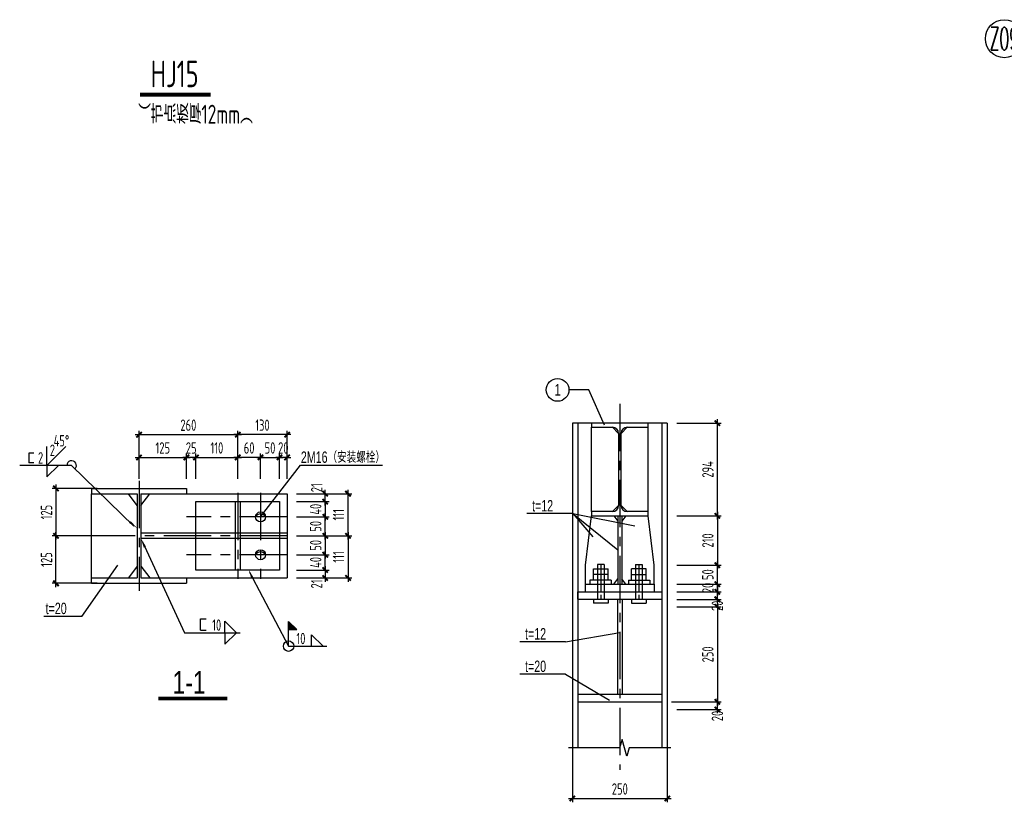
# Model space of a CAD drawing. Extents: x -294221 to 474257, y -25219 to 114942.
# Tile 46 of 69: x 118727 to 144659, y 5928 to 26534. Entities that reach past the tile are written whole.
import ezdxf
from ezdxf.enums import TextEntityAlignment as Align

# ---------------------------------------------------------------- set-up
doc = ezdxf.new("R2010")
doc.units = 0
doc.header["$LTSCALE"] = 1000
for name, pattern in [('( Center )', [2, 1.25, -0.25, 0.25, -0.25]), ('CENTER', [2, 1.25, -0.25, 0.25, -0.25]), ('DASHED', [0.75, 0.5, -0.25])]:
    doc.linetypes.add(name, pattern=pattern)
for name, color, linetype in [('2', 15, 'Continuous'), ('AXIS', 7, 'Continuous'), ('AXIS_NUM', 7, 'Continuous'), ('Center', 1, 'CENTER'), ('DIM', 3, 'Continuous'), ('STEEL', 7, 'Continuous'), ('text', 7, 'Continuous'), ('THIN', 7, 'Continuous'), ('TXT', 12, 'Continuous'), ('Y', 2, 'Continuous'), ('白色标注', 7, 'Continuous'), ('管廊', 1, 'Continuous')]:
    doc.layers.add(name, color=color, linetype=linetype)
doc.styles.add('_TCC_NET_FSHZ_S_W075', font='tcc_simp.shx', dxfattribs={"width": 0.75, "bigfont": 'tcc_hzdx.shx'})
doc.styles.add('HH', font='tcc_simp.shx', dxfattribs={"width": 0.7, "bigfont": 'hzdx.shx'})
doc.styles.add('HZDX', font='tcc_simp', dxfattribs={"width": 0.75, "bigfont": 'tcc_hzdx'})
doc.styles.add('TSSD_Axis', font='complex.shx', dxfattribs={"width": 0.7, "bigfont": 'hztxt.shx'})
doc.styles.add('TSSD_Dimension', font='tssdeng.shx', dxfattribs={"width": 0.7, "bigfont": 'hztxt.shx'})
doc.styles.add('TSSD_Rein', font='Tssdeng.shx', dxfattribs={"width": 0.7, "bigfont": '@@tssdchn.shx'})
doc.dimstyles.new('TSSD_10_100', dxfattribs={"dimtxt": 300, "dimasz": 100, "dimexe": 100, "dimexo": 250, "dimgap": 100, "dimtad": 1, "dimdec": 0, "dimlfac": 0.1, "dimzin": 0, "dimdsep": 46, "dimtxsty": 'TSSD_Dimension', "dimblk": 'ARCHTICK', "dimblk1": 'ARCHTICK', "dimblk2": 'ARCHTICK', "dimcen": 0, "dimdle": 100, "dimclrt": 7, "dimadec": 0, "dimazin": 0, "dimtfac": 1, "dimtdec": 0, "dimtix": 1, "dimtmove": 2, "dimatfit": 3, "dimfxl": 0, "dimtolj": 1, "dimtzin": 0, "dimarcsym": 0})

# ---------------------------------------------------------------- blocks, each defined once
blk = doc.blocks.new('_ArchTick')
at = {"color": 0, "linetype": 'ByBlock', "const_width": 0.5}
blk.add_lwpolyline([(-0.71, -0.71), (0.71, 0.71)], dxfattribs=at)
blk = doc.blocks.new('*D322')
at = {"layer": 'Defpoints', "color": 0}
for p in [(135783, 15912), (137101, 15912), (135783, 13472)]:
    blk.add_point(p, dxfattribs=at)
at = {"layer": 'DIM', "color": 0, "lineweight": -2}
for p, q in [((136033, 15912), (137201, 15912)), ((137101, 13372), (137101, 16012)), ((136033, 13472), (137201, 13472))]:
    blk.add_line(p, q, dxfattribs=at)
at = {"layer": 'DIM', "color": 0, "lineweight": -2, "xscale": 100, "yscale": 100, "zscale": 100}
for p, rotation in [((137101, 15912), 90), ((137101, 13472), 270)]:
    blk.add_blockref('_ArchTick', p, dxfattribs=dict(at, rotation=rotation))
at = {"layer": 'DIM', "color": 7, "insert": (136851, 14692), "char_height": 300, "attachment_point": 5, "rotation": 90, "style": 'TSSD_Dimension'}
blk.add_mtext('\\A1;294', dxfattribs=at)
blk = doc.blocks.new('*D323')
at = {"layer": 'Defpoints', "color": 0}
for p in [(135783, 13472), (135783, 12172), (137101, 12172)]:
    blk.add_point(p, dxfattribs=at)
at = {"layer": 'DIM', "color": 0, "lineweight": -2}
for p, q in [((137101, 13572), (137101, 12072)), ((136033, 13472), (137201, 13472)), ((136033, 12172), (137201, 12172))]:
    blk.add_line(p, q, dxfattribs=at)
at = {"layer": 'DIM', "color": 0, "lineweight": -2, "xscale": 100, "yscale": 100, "zscale": 100}
for p, rotation in [((137101, 13472), 90), ((137101, 12172), 270)]:
    blk.add_blockref('_ArchTick', p, dxfattribs=dict(at, rotation=rotation))
at = {"layer": 'DIM', "color": 7, "insert": (136851, 12822), "char_height": 300, "attachment_point": 5, "rotation": 90, "style": 'TSSD_Dimension'}
blk.add_mtext('\\A1;210', dxfattribs=at)
blk = doc.blocks.new('*D324')
at = {"layer": 'Defpoints', "color": 0}
for p in [(135783, 12172), (137101, 12172), (135783, 11672)]:
    blk.add_point(p, dxfattribs=at)
at = {"layer": 'DIM', "color": 0, "lineweight": -2}
for p, q in [((137101, 11572), (137101, 12272)), ((136033, 12172), (137201, 12172)), ((136033, 11672), (137201, 11672))]:
    blk.add_line(p, q, dxfattribs=at)
at = {"layer": 'DIM', "color": 0, "lineweight": -2, "xscale": 100, "yscale": 100, "zscale": 100}
for p, rotation in [((137101, 12172), 90), ((137101, 11672), 270)]:
    blk.add_blockref('_ArchTick', p, dxfattribs=dict(at, rotation=rotation))
at = {"layer": 'DIM', "color": 7, "insert": (136851, 11922), "char_height": 300, "attachment_point": 5, "rotation": 90, "style": 'TSSD_Dimension'}
blk.add_mtext('\\A1;50', dxfattribs=at)
blk = doc.blocks.new('*D325')
at = {"layer": 'Defpoints', "color": 0}
for p in [(135783, 11672), (135783, 11472), (137101, 11472)]:
    blk.add_point(p, dxfattribs=at)
at = {"layer": 'DIM', "color": 0, "lineweight": -2}
for p, q in [((136033, 11672), (137201, 11672)), ((137101, 11672), (137101, 11772)), ((137101, 11672), (137101, 11472)), ((136033, 11472), (137201, 11472)), ((137101, 11472), (137101, 11372))]:
    blk.add_line(p, q, dxfattribs=at)
at = {"layer": 'DIM', "color": 0, "lineweight": -2, "xscale": 100, "yscale": 100, "zscale": 100}
for p, rotation in [((137101, 11672), 270), ((137101, 11472), 90)]:
    blk.add_blockref('_ArchTick', p, dxfattribs=dict(at, rotation=rotation))
at = {"layer": 'DIM', "color": 7, "insert": (136851, 11572), "char_height": 300, "attachment_point": 5, "rotation": 90, "style": 'TSSD_Dimension'}
blk.add_mtext('\\A1;20', dxfattribs=at)
blk = doc.blocks.new('*D326')
at = {"layer": 'Defpoints', "color": 0}
for p in [(135783, 11472), (137101, 11472), (135783, 11272)]:
    blk.add_point(p, dxfattribs=at)
at = {"layer": 'DIM', "color": 0, "lineweight": -2}
for p, q in [((136033, 11472), (137201, 11472)), ((137101, 11172), (137101, 11572)), ((136033, 11272), (137201, 11272))]:
    blk.add_line(p, q, dxfattribs=at)
at = {"layer": 'DIM', "color": 0, "lineweight": -2, "xscale": 100, "yscale": 100, "zscale": 100}
for p, rotation in [((137101, 11472), 90), ((137101, 11272), 270)]:
    blk.add_blockref('_ArchTick', p, dxfattribs=dict(at, rotation=rotation))
at = {"layer": 'DIM', "color": 7, "insert": (137101, 11101), "char_height": 300, "attachment_point": 5, "rotation": 90, "style": 'TSSD_Dimension'}
blk.add_mtext('\\A1;20', dxfattribs=at)
blk = doc.blocks.new('*D327')
at = {"layer": 'Defpoints', "color": 0}
for p in [(133283, 7685), (135783, 7685), (135783, 6028)]:
    blk.add_point(p, dxfattribs=at)
at = {"layer": 'DIM', "color": 0, "lineweight": -2}
for p, q in [((133283, 7435), (133283, 5928)), ((135783, 7435), (135783, 5928)), ((133183, 6028), (135883, 6028))]:
    blk.add_line(p, q, dxfattribs=at)
at = {"layer": 'DIM', "color": 0, "lineweight": -2, "xscale": 100, "yscale": 100, "zscale": 100, "rotation": 180}
blk.add_blockref('_ArchTick', (133283, 6028), dxfattribs=at)
at = {"layer": 'DIM', "color": 0, "lineweight": -2, "xscale": 100, "yscale": 100, "zscale": 100}
blk.add_blockref('_ArchTick', (135783, 6028), dxfattribs=at)
at = {"layer": 'DIM', "color": 7, "insert": (134533, 6278), "char_height": 300, "attachment_point": 5, "style": 'TSSD_Dimension'}
blk.add_mtext('\\A1;250', dxfattribs=at)
blk = doc.blocks.new('_tsdba')
blk.add_lwpolyline([(0, 0, 0, 0.658, 0), (-2.5, 0, 0.658, 0.658, 0)], format="xyseb")
blk = doc.blocks.new('*D337')
at = {"layer": 'Defpoints', "color": 0}
for p in [(121015, 14194), (119683, 12944), (121015, 12944)]:
    blk.add_point(p, dxfattribs=at)
at = {"layer": 'DIM', "color": 0, "lineweight": -2}
for p, q in [((119683, 14294), (119683, 12844)), ((120765, 14194), (119583, 14194)), ((120765, 12944), (119583, 12944))]:
    blk.add_line(p, q, dxfattribs=at)
at = {"layer": 'DIM', "color": 0, "lineweight": -2, "xscale": 100, "yscale": 100, "zscale": 100}
for p, rotation in [((119683, 14194), 90), ((119683, 12944), 270)]:
    blk.add_blockref('_ArchTick', p, dxfattribs=dict(at, rotation=rotation))
at = {"layer": 'DIM', "color": 7, "insert": (119433, 13569), "char_height": 300, "attachment_point": 5, "rotation": 90, "style": 'TSSD_Dimension'}
blk.add_mtext('\\A1;125', dxfattribs=at)
blk = doc.blocks.new('*D338')
at = {"layer": 'Defpoints', "color": 0}
for p in [(123120, 15008), (121870, 14194), (123120, 14194)]:
    blk.add_point(p, dxfattribs=at)
at = {"layer": 'DIM', "color": 0, "lineweight": -2}
for p, q in [((121870, 14444), (121870, 15108)), ((123120, 14444), (123120, 15108)), ((121770, 15008), (123220, 15008))]:
    blk.add_line(p, q, dxfattribs=at)
at = {"layer": 'DIM', "color": 0, "lineweight": -2, "xscale": 100, "yscale": 100, "zscale": 100, "rotation": 180}
blk.add_blockref('_ArchTick', (121870, 15008), dxfattribs=at)
at = {"layer": 'DIM', "color": 0, "lineweight": -2, "xscale": 100, "yscale": 100, "zscale": 100}
blk.add_blockref('_ArchTick', (123120, 15008), dxfattribs=at)
at = {"layer": 'DIM', "color": 7, "insert": (122495, 15258), "char_height": 300, "attachment_point": 5, "style": 'TSSD_Dimension'}
blk.add_mtext('\\A1;125', dxfattribs=at)
blk = doc.blocks.new('*D339')
at = {"layer": 'Defpoints', "color": 0}
for p in [(124470, 15608), (121870, 14194), (124470, 14194)]:
    blk.add_point(p, dxfattribs=at)
at = {"layer": 'DIM', "color": 0, "lineweight": -2}
for p, q in [((121770, 15608), (124570, 15608)), ((121870, 14444), (121870, 15708)), ((124470, 14444), (124470, 15708))]:
    blk.add_line(p, q, dxfattribs=at)
at = {"layer": 'DIM', "color": 0, "lineweight": -2, "xscale": 100, "yscale": 100, "zscale": 100, "rotation": 180}
blk.add_blockref('_ArchTick', (121870, 15608), dxfattribs=at)
at = {"layer": 'DIM', "color": 0, "lineweight": -2, "xscale": 100, "yscale": 100, "zscale": 100}
blk.add_blockref('_ArchTick', (124470, 15608), dxfattribs=at)
at = {"layer": 'DIM', "color": 7, "insert": (123170, 15858), "char_height": 300, "attachment_point": 5, "style": 'TSSD_Dimension'}
blk.add_mtext('\\A1;260', dxfattribs=at)
blk = doc.blocks.new('*D340')
at = {"layer": 'Defpoints', "color": 0}
for p in [(123120, 15008), (123120, 14194), (123370, 14194)]:
    blk.add_point(p, dxfattribs=at)
at = {"layer": 'DIM', "color": 0, "lineweight": -2}
for p, q in [((123120, 14444), (123120, 15108)), ((123370, 14444), (123370, 15108)), ((123120, 15008), (123020, 15008)), ((123370, 15008), (123120, 15008)), ((123370, 15008), (123470, 15008))]:
    blk.add_line(p, q, dxfattribs=at)
at = {"layer": 'DIM', "color": 0, "lineweight": -2, "xscale": 100, "yscale": 100, "zscale": 100}
blk.add_blockref('_ArchTick', (123120, 15008), dxfattribs=at)
at = {"layer": 'DIM', "color": 0, "lineweight": -2, "xscale": 100, "yscale": 100, "zscale": 100, "rotation": 180}
blk.add_blockref('_ArchTick', (123370, 15008), dxfattribs=at)
at = {"layer": 'DIM', "color": 7, "insert": (123245, 15258), "char_height": 300, "attachment_point": 5, "style": 'TSSD_Dimension'}
blk.add_mtext('\\A1;25', dxfattribs=at)
blk = doc.blocks.new('*D341')
at = {"layer": 'Defpoints', "color": 0}
for p in [(124470, 15008), (123370, 14194), (124470, 14194)]:
    blk.add_point(p, dxfattribs=at)
at = {"layer": 'DIM', "color": 0, "lineweight": -2}
for p, q in [((123370, 14444), (123370, 15108)), ((124470, 14444), (124470, 15108)), ((123270, 15008), (124570, 15008))]:
    blk.add_line(p, q, dxfattribs=at)
at = {"layer": 'DIM', "color": 0, "lineweight": -2, "xscale": 100, "yscale": 100, "zscale": 100, "rotation": 180}
blk.add_blockref('_ArchTick', (123370, 15008), dxfattribs=at)
at = {"layer": 'DIM', "color": 0, "lineweight": -2, "xscale": 100, "yscale": 100, "zscale": 100}
blk.add_blockref('_ArchTick', (124470, 15008), dxfattribs=at)
at = {"layer": 'DIM', "color": 7, "insert": (123920, 15258), "char_height": 300, "attachment_point": 5, "style": 'TSSD_Dimension'}
blk.add_mtext('\\A1;110', dxfattribs=at)
blk = doc.blocks.new('*D342')
at = {"layer": 'Defpoints', "color": 0}
for p in [(124470, 15008), (124470, 14194), (125070, 14194)]:
    blk.add_point(p, dxfattribs=at)
at = {"layer": 'DIM', "color": 0, "lineweight": -2}
for p, q in [((124470, 14444), (124470, 15108)), ((125070, 14444), (125070, 15108)), ((125170, 15008), (124370, 15008))]:
    blk.add_line(p, q, dxfattribs=at)
at = {"layer": 'DIM', "color": 0, "lineweight": -2, "xscale": 100, "yscale": 100, "zscale": 100, "rotation": 180}
blk.add_blockref('_ArchTick', (124470, 15008), dxfattribs=at)
at = {"layer": 'DIM', "color": 0, "lineweight": -2, "xscale": 100, "yscale": 100, "zscale": 100}
blk.add_blockref('_ArchTick', (125070, 15008), dxfattribs=at)
at = {"layer": 'DIM', "color": 7, "insert": (124770, 15258), "char_height": 300, "attachment_point": 5, "style": 'TSSD_Dimension'}
blk.add_mtext('\\A1;60', dxfattribs=at)
blk = doc.blocks.new('*D343')
at = {"layer": 'Defpoints', "color": 0}
for p in [(125570, 15008), (125070, 14194), (125570, 14194)]:
    blk.add_point(p, dxfattribs=at)
at = {"layer": 'DIM', "color": 0, "lineweight": -2}
for p, q in [((125070, 14444), (125070, 15108)), ((125570, 14444), (125570, 15108)), ((124970, 15008), (125670, 15008))]:
    blk.add_line(p, q, dxfattribs=at)
at = {"layer": 'DIM', "color": 0, "lineweight": -2, "xscale": 100, "yscale": 100, "zscale": 100, "rotation": 180}
blk.add_blockref('_ArchTick', (125070, 15008), dxfattribs=at)
at = {"layer": 'DIM', "color": 0, "lineweight": -2, "xscale": 100, "yscale": 100, "zscale": 100}
blk.add_blockref('_ArchTick', (125570, 15008), dxfattribs=at)
at = {"layer": 'DIM', "color": 7, "insert": (125320, 15258), "char_height": 300, "attachment_point": 5, "style": 'TSSD_Dimension'}
blk.add_mtext('\\A1;50', dxfattribs=at)
blk = doc.blocks.new('*D344')
at = {"layer": 'Defpoints', "color": 0}
for p in [(125570, 15008), (125570, 14194), (125770, 14194)]:
    blk.add_point(p, dxfattribs=at)
at = {"layer": 'DIM', "color": 0, "lineweight": -2}
for p, q in [((125570, 14444), (125570, 15108)), ((125770, 14444), (125770, 15108)), ((125570, 15008), (125470, 15008)), ((125770, 15008), (125570, 15008)), ((125770, 15008), (125870, 15008))]:
    blk.add_line(p, q, dxfattribs=at)
at = {"layer": 'DIM', "color": 0, "lineweight": -2, "xscale": 100, "yscale": 100, "zscale": 100}
blk.add_blockref('_ArchTick', (125570, 15008), dxfattribs=at)
at = {"layer": 'DIM', "color": 0, "lineweight": -2, "xscale": 100, "yscale": 100, "zscale": 100, "rotation": 180}
blk.add_blockref('_ArchTick', (125770, 15008), dxfattribs=at)
at = {"layer": 'DIM', "color": 7, "insert": (125670, 15258), "char_height": 300, "attachment_point": 5, "style": 'TSSD_Dimension'}
blk.add_mtext('\\A1;20', dxfattribs=at)
blk = doc.blocks.new('*D345')
at = {"layer": 'Defpoints', "color": 0}
for p in [(125770, 14054), (126774, 14054), (125770, 13844)]:
    blk.add_point(p, dxfattribs=at)
at = {"layer": 'DIM', "color": 0, "lineweight": -2}
for p, q in [((126020, 14054), (126874, 14054)), ((126774, 13744), (126774, 14154)), ((126020, 13844), (126874, 13844))]:
    blk.add_line(p, q, dxfattribs=at)
at = {"layer": 'DIM', "color": 0, "lineweight": -2, "xscale": 100, "yscale": 100, "zscale": 100}
for p, rotation in [((126774, 14054), 90), ((126774, 13844), 270)]:
    blk.add_blockref('_ArchTick', p, dxfattribs=dict(at, rotation=rotation))
at = {"layer": 'DIM', "color": 7, "insert": (126549, 14211), "char_height": 300, "attachment_point": 5, "rotation": 90, "style": 'TSSD_Dimension'}
blk.add_mtext('\\A1;21', dxfattribs=at)
blk = doc.blocks.new('*D346')
at = {"layer": 'Defpoints', "color": 0}
for p in [(125770, 13844), (125770, 13444), (126774, 13444)]:
    blk.add_point(p, dxfattribs=at)
at = {"layer": 'DIM', "color": 0, "lineweight": -2}
for p, q in [((126020, 13844), (126874, 13844)), ((126774, 13844), (126774, 13944)), ((126774, 13844), (126774, 13444)), ((126020, 13444), (126874, 13444)), ((126774, 13444), (126774, 13344))]:
    blk.add_line(p, q, dxfattribs=at)
at = {"layer": 'DIM', "color": 0, "lineweight": -2, "xscale": 100, "yscale": 100, "zscale": 100}
for p, rotation in [((126774, 13844), 270), ((126774, 13444), 90)]:
    blk.add_blockref('_ArchTick', p, dxfattribs=dict(at, rotation=rotation))
at = {"layer": 'DIM', "color": 7, "insert": (126524, 13644), "char_height": 300, "attachment_point": 5, "rotation": 90, "style": 'TSSD_Dimension'}
blk.add_mtext('\\A1;40', dxfattribs=at)
blk = doc.blocks.new('*D347')
at = {"layer": 'Defpoints', "color": 0}
for p in [(125770, 13444), (126774, 13444), (125770, 12944)]:
    blk.add_point(p, dxfattribs=at)
at = {"layer": 'DIM', "color": 0, "lineweight": -2}
for p, q in [((126774, 12844), (126774, 13544)), ((126020, 13444), (126874, 13444)), ((126020, 12944), (126874, 12944))]:
    blk.add_line(p, q, dxfattribs=at)
at = {"layer": 'DIM', "color": 0, "lineweight": -2, "xscale": 100, "yscale": 100, "zscale": 100}
for p, rotation in [((126774, 13444), 90), ((126774, 12944), 270)]:
    blk.add_blockref('_ArchTick', p, dxfattribs=dict(at, rotation=rotation))
at = {"layer": 'DIM', "color": 7, "insert": (126524, 13194), "char_height": 300, "attachment_point": 5, "rotation": 90, "style": 'TSSD_Dimension'}
blk.add_mtext('\\A1;50', dxfattribs=at)
blk = doc.blocks.new('*D348')
at = {"layer": 'Defpoints', "color": 0}
for p in [(125770, 14054), (127374, 14054), (125770, 12944)]:
    blk.add_point(p, dxfattribs=at)
at = {"layer": 'DIM', "color": 0, "lineweight": -2}
for p, q in [((126020, 14054), (127474, 14054)), ((127374, 12844), (127374, 14154)), ((126020, 12944), (127474, 12944))]:
    blk.add_line(p, q, dxfattribs=at)
at = {"layer": 'DIM', "color": 0, "lineweight": -2, "xscale": 100, "yscale": 100, "zscale": 100}
for p, rotation in [((127374, 14054), 90), ((127374, 12944), 270)]:
    blk.add_blockref('_ArchTick', p, dxfattribs=dict(at, rotation=rotation))
at = {"layer": 'DIM', "color": 7, "insert": (127124, 13499), "char_height": 300, "attachment_point": 5, "rotation": 90, "style": 'TSSD_Dimension'}
blk.add_mtext('\\A1;111', dxfattribs=at)
blk = doc.blocks.new('*D349')
at = {"layer": 'Defpoints', "color": 0}
for p in [(125770, 12044), (125770, 11834), (126774, 11834)]:
    blk.add_point(p, dxfattribs=at)
at = {"layer": 'DIM', "color": 0, "lineweight": -2}
for p, q in [((126020, 12044), (126874, 12044)), ((126774, 12144), (126774, 11734)), ((126020, 11834), (126874, 11834))]:
    blk.add_line(p, q, dxfattribs=at)
at = {"layer": 'DIM', "color": 0, "lineweight": -2, "xscale": 100, "yscale": 100, "zscale": 100}
for p, rotation in [((126774, 12044), 90), ((126774, 11834), 270)]:
    blk.add_blockref('_ArchTick', p, dxfattribs=dict(at, rotation=rotation))
at = {"layer": 'DIM', "color": 7, "insert": (126549, 11677), "char_height": 300, "attachment_point": 5, "rotation": 90, "style": 'TSSD_Dimension'}
blk.add_mtext('\\A1;21', dxfattribs=at)
blk = doc.blocks.new('*D350')
at = {"layer": 'Defpoints', "color": 0}
for p in [(125770, 12444), (126774, 12444), (125770, 12044)]:
    blk.add_point(p, dxfattribs=at)
at = {"layer": 'DIM', "color": 0, "lineweight": -2}
for p, q in [((126774, 12444), (126774, 12544)), ((126020, 12444), (126874, 12444)), ((126774, 12044), (126774, 12444)), ((126020, 12044), (126874, 12044)), ((126774, 12044), (126774, 11944))]:
    blk.add_line(p, q, dxfattribs=at)
at = {"layer": 'DIM', "color": 0, "lineweight": -2, "xscale": 100, "yscale": 100, "zscale": 100}
for p, rotation in [((126774, 12444), 270), ((126774, 12044), 90)]:
    blk.add_blockref('_ArchTick', p, dxfattribs=dict(at, rotation=rotation))
at = {"layer": 'DIM', "color": 7, "insert": (126524, 12244), "char_height": 300, "attachment_point": 5, "rotation": 90, "style": 'TSSD_Dimension'}
blk.add_mtext('\\A1;40', dxfattribs=at)
blk = doc.blocks.new('*D351')
at = {"layer": 'Defpoints', "color": 0}
for p in [(125770, 12944), (125770, 12444), (126774, 12444)]:
    blk.add_point(p, dxfattribs=at)
at = {"layer": 'DIM', "color": 0, "lineweight": -2}
for p, q in [((126774, 13044), (126774, 12344)), ((126020, 12944), (126874, 12944)), ((126020, 12444), (126874, 12444))]:
    blk.add_line(p, q, dxfattribs=at)
at = {"layer": 'DIM', "color": 0, "lineweight": -2, "xscale": 100, "yscale": 100, "zscale": 100}
for p, rotation in [((126774, 12944), 90), ((126774, 12444), 270)]:
    blk.add_blockref('_ArchTick', p, dxfattribs=dict(at, rotation=rotation))
at = {"layer": 'DIM', "color": 7, "insert": (126524, 12694), "char_height": 300, "attachment_point": 5, "rotation": 90, "style": 'TSSD_Dimension'}
blk.add_mtext('\\A1;50', dxfattribs=at)
blk = doc.blocks.new('*D352')
at = {"layer": 'Defpoints', "color": 0}
for p in [(125770, 12944), (125770, 11834), (127374, 11834)]:
    blk.add_point(p, dxfattribs=at)
at = {"layer": 'DIM', "color": 0, "lineweight": -2}
for p, q in [((127374, 13044), (127374, 11734)), ((126020, 12944), (127474, 12944)), ((126020, 11834), (127474, 11834))]:
    blk.add_line(p, q, dxfattribs=at)
at = {"layer": 'DIM', "color": 0, "lineweight": -2, "xscale": 100, "yscale": 100, "zscale": 100}
for p, rotation in [((127374, 12944), 90), ((127374, 11834), 270)]:
    blk.add_blockref('_ArchTick', p, dxfattribs=dict(at, rotation=rotation))
at = {"layer": 'DIM', "color": 7, "insert": (127124, 12389), "char_height": 300, "attachment_point": 5, "rotation": 90, "style": 'TSSD_Dimension'}
blk.add_mtext('\\A1;111', dxfattribs=at)
blk = doc.blocks.new('*D353')
at = {"layer": 'Defpoints', "color": 0}
for p in [(119683, 12944), (121015, 12944), (121015, 11694)]:
    blk.add_point(p, dxfattribs=at)
at = {"layer": 'DIM', "color": 0, "lineweight": -2}
for p, q in [((119683, 11594), (119683, 13044)), ((120765, 12944), (119583, 12944)), ((120765, 11694), (119583, 11694))]:
    blk.add_line(p, q, dxfattribs=at)
at = {"layer": 'DIM', "color": 0, "lineweight": -2, "xscale": 100, "yscale": 100, "zscale": 100}
for p, rotation in [((119683, 12944), 90), ((119683, 11694), 270)]:
    blk.add_blockref('_ArchTick', p, dxfattribs=dict(at, rotation=rotation))
at = {"layer": 'DIM', "color": 7, "insert": (119433, 12319), "char_height": 300, "attachment_point": 5, "rotation": 90, "style": 'TSSD_Dimension'}
blk.add_mtext('\\A1;125', dxfattribs=at)
blk = doc.blocks.new('*D354')
at = {"layer": 'Defpoints', "color": 0}
for p in [(124470, 15608), (124470, 14194), (125770, 14194)]:
    blk.add_point(p, dxfattribs=at)
at = {"layer": 'DIM', "color": 0, "lineweight": -2}
for p, q in [((125870, 15608), (124370, 15608)), ((124470, 14444), (124470, 15708)), ((125770, 14444), (125770, 15708))]:
    blk.add_line(p, q, dxfattribs=at)
at = {"layer": 'DIM', "color": 0, "lineweight": -2, "xscale": 100, "yscale": 100, "zscale": 100, "rotation": 180}
blk.add_blockref('_ArchTick', (124470, 15608), dxfattribs=at)
at = {"layer": 'DIM', "color": 0, "lineweight": -2, "xscale": 100, "yscale": 100, "zscale": 100}
blk.add_blockref('_ArchTick', (125770, 15608), dxfattribs=at)
at = {"layer": 'DIM', "color": 7, "insert": (125120, 15858), "char_height": 300, "attachment_point": 5, "style": 'TSSD_Dimension'}
blk.add_mtext('\\A1;130', dxfattribs=at)
blk = doc.blocks.new('*D379')
at = {"layer": 'Defpoints', "color": 0}
for p in [(135783, 11072), (135643, 8572), (137101, 8572)]:
    blk.add_point(p, dxfattribs=at)
at = {"layer": 'DIM', "color": 0, "lineweight": -2}
for p, q in [((137101, 11172), (137101, 8472)), ((136033, 11072), (137201, 11072)), ((135893, 8572), (137201, 8572))]:
    blk.add_line(p, q, dxfattribs=at)
at = {"layer": 'DIM', "color": 0, "lineweight": -2, "xscale": 100, "yscale": 100, "zscale": 100}
for p, rotation in [((137101, 11072), 90), ((137101, 8572), 270)]:
    blk.add_blockref('_ArchTick', p, dxfattribs=dict(at, rotation=rotation))
at = {"layer": 'DIM', "color": 7, "insert": (136851, 9822), "char_height": 300, "attachment_point": 5, "rotation": 90, "style": 'TSSD_Dimension'}
blk.add_mtext('\\A1;250', dxfattribs=at)
blk = doc.blocks.new('*D380')
at = {"layer": 'Defpoints', "color": 0}
for p in [(135783, 8572), (137101, 8572), (135783, 8372)]:
    blk.add_point(p, dxfattribs=at)
at = {"layer": 'DIM', "color": 0, "lineweight": -2}
for p, q in [((136033, 8572), (137201, 8572)), ((137101, 8272), (137101, 8672)), ((136033, 8372), (137201, 8372))]:
    blk.add_line(p, q, dxfattribs=at)
at = {"layer": 'DIM', "color": 0, "lineweight": -2, "xscale": 100, "yscale": 100, "zscale": 100}
for p, rotation in [((137101, 8572), 90), ((137101, 8372), 270)]:
    blk.add_blockref('_ArchTick', p, dxfattribs=dict(at, rotation=rotation))
at = {"layer": 'DIM', "color": 7, "insert": (137101, 8201), "char_height": 300, "attachment_point": 5, "rotation": 90, "style": 'TSSD_Dimension'}
blk.add_mtext('\\A1;20', dxfattribs=at)
blk = doc.blocks.new('ts_axno')
at = {"color": 0, "linetype": 'ByBlock', "lineweight": -2}
blk.add_circle((0, 0), 0.5, dxfattribs=at)
at = {"color": 0, "linetype": 'ByBlock', "lineweight": -2, "style": 'TSSD_Axis', "width": 0.7}
blk.add_attdef('A', text='', height=0.6, dxfattribs=at).set_placement((0, 0), align=Align.MIDDLE_CENTER)

msp = doc.modelspace()

# ---------------------------------------------------------------- hatches: boundary and pattern name
at = {"layer": 'Y'}
msp.add_hatch(color=4, dxfattribs=at).paths.add_polyline_path([(125809.261, 10692.588), (125809.261, 10477.057), (126022.866, 10477.057)])

# ---------------------------------------------------------------- linework, layer by layer
at = {"color": 3}
for q in [(133819.145, 12917.194, -4116055.264), (134926.469, 13206.366, -4116055.264), (134482.926, 12572.432, -4116055.264)]:
    msp.add_line((133291.24, 13527.77, -4116055.264), q, dxfattribs=at)
at = {"color": 7}
for p, q in [((133842.926, 11924.028, -4116055.264), (133842.926, 12075.623, -4116055.264)), ((133842.926, 12075.623, -4116055.264), (134222.926, 12075.623, -4116055.264)), ((133942.926, 12187.056, -4116055.264), (133942.926, 11772.432, -4116055.264)), ((134122.926, 12187.056, -4116055.264), (134122.926, 11772.432, -4116055.264)), ((134222.926, 11924.028, -4116055.264), (134222.926, 12075.623, -4116055.264)), ((135222.926, 12075.623, -4116055.264), (134842.926, 12075.623, -4116055.264)), ((134842.926, 11924.028, -4116055.264), (134842.926, 12075.623, -4116055.264)), ((134942.926, 12187.056, -4116055.264), (134942.926, 11772.432, -4116055.264)), ((135122.926, 12187.056, -4116055.264), (135122.926, 11772.432, -4116055.264)), ((135222.926, 11924.028, -4116055.264), (135222.926, 12075.623, -4116055.264)), ((133743.096, 11772.432, -4116055.264), (133743.096, 11672.432, -4116055.264)), ((134301.363, 11772.432, -4116055.264), (133743.096, 11772.432, -4116055.264)), ((134222.926, 11924.028, -4116055.264), (133842.926, 11924.028, -4116055.264)), ((133842.926, 11772.432, -4116055.264), (133842.926, 11924.028, -4116055.264)), ((133942.926, 11772.432, -4116055.264), (133942.926, 11272.432, -4116055.264)), ((134122.926, 11772.432, -4116055.264), (134122.926, 11272.432, -4116055.264)), ((134222.926, 11772.432, -4116055.264), (134222.926, 11924.028, -4116055.264)), ((134301.363, 11772.432, -4116055.264), (134301.363, 11672.432, -4116055.264)), ((134764.488, 11772.432, -4116055.264), (134764.488, 11672.432, -4116055.264)), ((134764.488, 11772.432, -4116055.264), (135322.755, 11772.432, -4116055.264)), ((134842.926, 11924.028, -4116055.264), (135222.926, 11924.028, -4116055.264)), ((134842.926, 11772.432, -4116055.264), (134842.926, 11924.028, -4116055.264)), ((134942.926, 11772.432, -4116055.264), (134942.926, 11272.432, -4116055.264)), ((135122.926, 11772.432, -4116055.264), (135122.926, 11272.432, -4116055.264)), ((135222.926, 11772.432, -4116055.264), (135222.926, 11924.028, -4116055.264)), ((135322.755, 11772.432, -4116055.264), (135322.755, 11672.432, -4116055.264)), ((133842.926, 11272.432, -4116055.264), (133842.926, 11172.432, -4116055.264)), ((134222.926, 11172.432, -4116055.264), (133842.926, 11172.432, -4116055.264)), ((134222.926, 11272.432, -4116055.264), (134222.926, 11172.432, -4116055.264)), ((134842.926, 11272.432, -4116055.264), (134842.926, 11172.432, -4116055.264)), ((134842.926, 11172.432, -4116055.264), (135222.926, 11172.432, -4116055.264)), ((135222.926, 11272.432, -4116055.264), (135222.926, 11172.432, -4116055.264))]:
    msp.add_line(p, q, dxfattribs=at)
for p, q in [((134122.926, 12187.056, -4116055.264), (133942.926, 12187.056, -4116055.264)), ((134942.926, 12187.056, -4116055.264), (135122.926, 12187.056, -4116055.264))]:
    msp.add_line(p, q)
at = {"color": 0, "const_width": 100, "elevation": -4116055.264}
msp.add_lwpolyline([(121896.86, 24559.953), (123754.926, 24559.953)], dxfattribs=at)
msp.add_circle((132893.385, 16787.78, -4116055.264), 300)
at = {"layer": '2'}
for p, q in [((133719.268, 16787.78, -4116055.264), (133193.385, 16787.78, -4116055.264)), ((134133.279, 15856.595, -4116055.264), (133719.268, 16787.78, -4116055.264)), ((133782.926, 13582.432, -4116055.264), (133782.926, 15802.432, -4116055.264)), ((133782.926, 15763.292, -4116055.264), (133782.926, 15802.432, -4116055.264)), ((135282.926, 13582.432, -4116055.264), (135282.926, 15802.432, -4116055.264)), ((125070.003, 13444.061, -4116055.264), (126126.212, 14802.782, -4116055.264)), ((126126.212, 14802.782, -4116055.264), (128283.239, 14802.782, -4116055.264)), ((120620.003, 14194.061, -4116055.264), (120620.003, 14054.061, -4116055.264)), ((120620.003, 14194.061, -4116055.264), (123120.003, 14194.061, -4116055.264)), ((120620.003, 11834.061, -4116055.264), (120620.003, 14054.061, -4116055.264)), ((120620.003, 14054.061, -4116055.264), (121820.003, 14054.061, -4116055.264)), ((121820.003, 13743.922, -4116055.264), (121588.581, 14054.061, -4116055.264)), ((121820.003, 14054.061, -4116055.264), (121820.003, 11834.061, -4116055.264)), ((121920.003, 13743.922, -4116055.264), (122151.425, 14054.061, -4116055.264)), ((121920.003, 14054.061, -4116055.264), (123120.003, 14054.061, -4116055.264)), ((121920.003, 14054.061, -4116055.264), (121920.003, 11834.061, -4116055.264)), ((123120.003, 14194.061, -4116055.264), (123120.003, 14054.061, -4116055.264)), ((123120.003, 14054.061, -4116055.264), (125770.003, 14054.061, -4116055.264)), ((125770.003, 14054.061, -4116055.264), (125770.003, 11834.061, -4116055.264)), ((133291.24, 13527.77, -4116055.264), (132084.984, 13527.77, -4116055.264)), ((120366.416, 10815.746, -4116055.264), (121311.292, 12170.456, -4116055.264)), ((121820.003, 12144.199, -4116055.264), (121588.581, 11834.061, -4116055.264)), ((121920.003, 12144.199, -4116055.264), (122151.425, 11834.061, -4116055.264)), ((120620.003, 11694.061, -4116055.264), (120620.003, 11834.061, -4116055.264)), ((120620.003, 11834.061, -4116055.264), (121820.003, 11834.061, -4116055.264)), ((120620.003, 11694.061, -4116055.264), (123120.003, 11694.061, -4116055.264)), ((121920.003, 11834.061, -4116055.264), (123120.003, 11834.061, -4116055.264)), ((123120.003, 11834.061, -4116055.264), (123120.003, 11694.061, -4116055.264)), ((123120.003, 11834.061, -4116055.264), (125770.003, 11834.061, -4116055.264)), ((120366.416, 10815.746, -4116055.264), (119360.485, 10815.746, -4116055.264)), ((123491.366, 10756.55, -4116055.264), (123641.366, 10756.55, -4116055.264)), ((123491.366, 10456.55, -4116055.264), (123491.366, 10756.55, -4116055.264)), ((123491.366, 10456.55, -4116055.264), (123641.366, 10456.55, -4116055.264)), ((133106.005, 10156.364, -4116055.264), (131899.749, 10156.364, -4116055.264)), ((133106.005, 9301.229, -4116055.264), (131899.749, 9301.229, -4116055.264))]:
    msp.add_line(p, q, dxfattribs=at)
for centre in [(125070.003, 13444.061, -4116055.264), (125070.003, 12444.061, -4116055.264)]:
    msp.add_circle(centre, 130, dxfattribs=at)
at = {"layer": 'AXIS', "linetype": '( Center )'}
for p, q in [((134532.926, 16419.069, -4116055.264), (134532.926, 6786.812, -4116055.264)), ((121870.003, 14394.061, -4116055.264), (121870.003, 11494.061, -4116055.264)), ((124470.003, 14079.061, -4116055.264), (124470.003, 11809.061, -4116055.264)), ((125070.003, 14079.061, -4116055.264), (125070.003, 11809.061, -4116055.264)), ((125770.003, 13444.061, -4116055.264), (123120.003, 13444.061, -4116055.264)), ((125770.003, 12944.061, -4116055.264), (120446.652, 12944.061, -4116055.264)), ((125770.003, 12444.061, -4116055.264), (123120.003, 12444.061, -4116055.264))]:
    msp.add_line(p, q, dxfattribs=at)
at = {"layer": 'Center', "color": 6, "ltscale": 0.4}
for p, q in [((134032.926, 12187.056, -4116055.264), (134032.926, 11272.432, -4116055.264)), ((135032.926, 12187.056, -4116055.264), (135032.926, 11272.432, -4116055.264)), ((134032.926, 11672.432, -4116055.264), (134032.926, 11472.432, -4116055.264)), ((135032.926, 11672.432, -4116055.264), (135032.926, 11472.432, -4116055.264))]:
    msp.add_line(p, q, dxfattribs=at)
at = {"layer": 'DIM'}
msp.add_line((121870.003, 14444.061, -4116055.264), (121870.003, 15334.578, -4116055.264), dxfattribs=at)
msp.add_line((121870.003, 14444.061, -4116055.264), (121870.003, 15334.578, -4116055.264), dxfattribs=at)
at = {"layer": 'STEEL'}
for p, q in [((135782.926, 15912.432, -4116055.264), (133282.926, 15912.432, -4116055.264)), ((133782.926, 15912.432, -4116055.264), (133782.926, 15802.432, -4116055.264)), ((135282.926, 15802.432, -4116055.264), (135282.926, 15912.432, -4116055.264)), ((133782.926, 15802.432, -4116055.264), (134337.926, 15802.432, -4116055.264)), ((134497.926, 15642.432, -4116055.264), (134497.926, 13742.432, -4116055.264)), ((134567.926, 13742.432, -4116055.264), (134567.926, 15642.432, -4116055.264)), ((134727.926, 15802.432, -4116055.264), (135282.926, 15802.432, -4116055.264)), ((134337.926, 13582.432, -4116055.264), (133782.926, 13582.432, -4116055.264)), ((133782.926, 13582.432, -4116055.264), (133782.926, 13472.432, -4116055.264)), ((135282.926, 13582.432, -4116055.264), (134727.926, 13582.432, -4116055.264)), ((135282.926, 13472.432, -4116055.264), (135282.926, 13582.432, -4116055.264)), ((133782.926, 13472.432, -4116055.264), (135282.926, 13472.432, -4116055.264))]:
    msp.add_line(p, q, dxfattribs=at)
for centre, start, end in [((134337.926, 15642.432, -4116055.264), 0, 90), ((134727.926, 15642.432, -4116055.264), 90, 180), ((134337.926, 13742.432, -4116055.264), 270, 0), ((134727.926, 13742.432, -4116055.264), 180, 270)]:
    msp.add_arc(centre, 160, start, end, dxfattribs=at)
at = {"layer": 'text'}
for p, q in [((124133.909, 10393.77, -4116055.264), (124133.909, 10693.77, -4116055.264)), ((124433.909, 10393.77, -4116055.264), (124133.909, 10693.77, -4116055.264)), ((126022.866, 10477.057, -4116055.264), (125809.261, 10692.588, -4116055.264)), ((126415.47, 10040.104, -4116055.264), (126415.47, 10340.104, -4116055.264)), ((126715.47, 10040.104, -4116055.264), (126415.47, 10340.104, -4116055.264))]:
    msp.add_line(p, q, dxfattribs=at)
at = {"layer": 'THIN'}
for p, q in [((119445.932, 14796.8, -4116055.264), (119945.932, 15296.8, -4116055.264)), ((119445.932, 14796.8, -4116055.264), (119445.932, 15296.8, -4116055.264)), ((120093.778, 14796.8, -4116055.264), (118727.236, 14796.8, -4116055.264)), ((119445.932, 14796.8, -4116055.264), (119445.932, 14496.8, -4116055.264)), ((119745.932, 14796.8, -4116055.264), (119445.932, 14496.8, -4116055.264)), ((123068.047, 10393.77, -4116055.264), (124533.909, 10393.77, -4116055.264)), ((124133.909, 10393.77, -4116055.264), (124133.909, 10093.77, -4116055.264)), ((124433.909, 10393.77, -4116055.264), (124133.909, 10093.77, -4116055.264)), ((125809.261, 10040.104, -4116055.264), (126815.47, 10040.104, -4116055.264)), ((134593.119, 7582.423, -4116055.264), (134523.119, 7362.423, -4116055.264)), ((134713.119, 7142.423, -4116055.264), (134593.119, 7582.423, -4116055.264)), ((134523.119, 7362.423, -4116055.264), (133178.785, 7362.423, -4116055.264)), ((134783.119, 7362.423, -4116055.264), (134713.119, 7142.423, -4116055.264)), ((135872.092, 7362.423, -4116055.264), (134783.119, 7362.423, -4116055.264))]:
    msp.add_line(p, q, dxfattribs=at)
at = {"layer": 'THIN', "linetype": 'DASHED', "ltscale": 5}
for p, q in [((123370.003, 13014.061, -4116055.264), (121920.003, 13014.061, -4116055.264)), ((123370.003, 12874.061, -4116055.264), (121920.003, 12874.061, -4116055.264))]:
    msp.add_line(p, q, dxfattribs=at)
at = {"layer": 'THIN', "elevation": -4116055.264}
for points in [[(121735.124, 13200.126), (120093.778, 14796.8)], [(121962.008, 12783.311), (123068.047, 10393.77)], [(124777.428, 11983.311), (125809.261, 10040.104)]]:
    msp.add_lwpolyline(points, dxfattribs=at)
at = {"layer": 'Y', "color": 4}
for p, q in [((119095.793, 15123.232, -4116055.264), (118964.785, 15123.232, -4116055.264)), ((118964.785, 15123.232, -4116055.264), (118964.785, 14867.451, -4116055.264)), ((119095.793, 14867.451, -4116055.264), (118964.785, 14867.451, -4116055.264)), ((125770.003, 13014.061, -4116055.264), (123370.003, 13014.061, -4116055.264)), ((125770.003, 12874.061, -4116055.264), (123370.003, 12874.061, -4116055.264)), ((125809.261, 10040.104, -4116055.264), (125809.261, 10692.588, -4116055.264)), ((125809.261, 10477.057, -4116055.264), (126022.866, 10477.057, -4116055.264)), ((133106.005, 10156.364, -4116055.264), (134532.926, 10398.004, -4116055.264)), ((133106.005, 9301.229, -4116055.264), (134263.367, 8620.954, -4116055.264))]:
    msp.add_line(p, q, dxfattribs=at)
at = {"layer": 'Y', "color": 4, "elevation": -4116055.264}
for points in [[(123370.003, 13844.061), (125570.003, 13844.061), (125570.003, 12044.061), (123370.003, 12044.061)], [(124410.003, 13844.061), (124530.003, 13844.061), (124530.003, 12044.061), (124410.003, 12044.061)]]:
    msp.add_lwpolyline(points, close=True, dxfattribs=at)
at = {"layer": 'Y', "color": 4}
msp.add_circle((125809.261, 10040.104, -4116055.264), 137.477, dxfattribs=at)
at = {"layer": '白色标注', "const_width": 100, "elevation": -4116055.264}
msp.add_lwpolyline([(122381.209, 8661.613), (124198.771, 8661.613)], dxfattribs=at)
at = {"layer": '管廊', "color": 0}
for p, q in [((133282.926, 15912.432, -4116055.264), (133282.926, 7362.423, -4116055.264)), ((133422.926, 15912.432, -4116055.264), (133422.926, 7362.423, -4116055.264)), ((135642.926, 15912.432, -4116055.264), (135642.926, 7362.423, -4116055.264)), ((135782.926, 15912.432, -4116055.264), (135782.926, 7362.423, -4116055.264)), ((134337.926, 15802.432, -4116055.264), (134497.926, 15642.432, -4116055.264)), ((134727.926, 15802.432, -4116055.264), (134567.926, 15642.432, -4116055.264)), ((134337.926, 13582.432, -4116055.264), (134497.926, 13742.432, -4116055.264)), ((134727.926, 13582.432, -4116055.264), (134567.926, 13742.432, -4116055.264)), ((133632.926, 12172.432, -4116055.264), (133782.926, 13472.432, -4116055.264)), ((134372.642, 13472.432, -4116055.264), (134482.926, 13331.524, -4116055.264)), ((134482.926, 13472.432, -4116055.264), (134482.926, 11672.432, -4116055.264)), ((134582.926, 13472.432, -4116055.264), (134582.926, 11672.432, -4116055.264)), ((134693.209, 13472.432, -4116055.264), (134582.926, 13331.524, -4116055.264)), ((135432.926, 12172.432, -4116055.264), (135282.926, 13472.432, -4116055.264)), ((133632.926, 11672.432, -4116055.264), (133632.926, 12172.432, -4116055.264)), ((135432.926, 11672.432, -4116055.264), (135432.926, 12172.432, -4116055.264)), ((133632.926, 11672.432, -4116055.264), (135432.926, 11672.432, -4116055.264)), ((133632.926, 11472.432, -4116055.264), (133632.926, 11672.432, -4116055.264)), ((134372.642, 11672.432, -4116055.264), (134482.926, 11813.341, -4116055.264)), ((134693.209, 11672.432, -4116055.264), (134582.926, 11813.341, -4116055.264)), ((135432.926, 11672.432, -4116055.264), (135432.926, 11472.432, -4116055.264)), ((133422.926, 11472.432, -4116055.264), (135642.926, 11472.432, -4116055.264)), ((133422.926, 11272.432, -4116055.264), (133422.926, 11472.432, -4116055.264)), ((135642.926, 11472.432, -4116055.264), (135642.926, 11272.432, -4116055.264)), ((133422.926, 11272.432, -4116055.264), (135642.926, 11272.432, -4116055.264)), ((134472.926, 11272.432, -4116055.264), (134472.926, 8772.432, -4116055.264)), ((134592.926, 11272.432, -4116055.264), (134592.926, 8772.432, -4116055.264)), ((133422.926, 8772.432, -4116055.264), (135642.926, 8772.432, -4116055.264)), ((133422.926, 8572.432, -4116055.264), (135642.926, 8572.432, -4116055.264)), ((134462.926, 8572.432, -4116055.264), (134602.926, 8572.432, -4116055.264))]:
    msp.add_line(p, q, dxfattribs=at)
at = {"layer": '管廊', "color": 0, "ltscale": 0.25}
msp.add_arc((120093.778, 14796.8, -4116055.264), 126.512, 315.7904115, 180, dxfattribs=at)
at = {"layer": '管廊', "color": 0}
for centre in [(125070.003, 13372.251, -4116055.264), (125070.003, 12372.251, -4116055.264)]:
    msp.add_arc(centre, 148.515, 28.9153575, 151.0846425, dxfattribs=at)

# ---------------------------------------------------------------- block references
at = {"layer": 'AXIS_NUM'}
ref = msp.add_blockref('ts_axno', (144660.462, 26034.124), dxfattribs=dict(at, xscale=1000, yscale=1000, zscale=1000))
ref.add_attrib('A2', 'Z09', dxfattribs={"height": 600, "style": 'TSSD_Axis', "width": 0.5}).set_placement((144660.462, 26034.124), align=Align.MIDDLE_CENTER)
at = {"layer": 'THIN', "xscale": 100, "yscale": 100, "zscale": 100}
for p, rotation in [((121820.003, 13147.253, -4116055.264), 319.8546804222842), ((121920.003, 12874.061, -4116055.264), 114.837855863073), ((124755.083, 12054.5, -4116055.264), 114.837855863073)]:
    msp.add_blockref('_tsdba', p, dxfattribs=dict(at, rotation=rotation))

# ---------------------------------------------------------------- texts
at = {"width": 0.7}
for s, height, style, p in [('（节点板厚12mm）', 500, 'TSSD_Rein', (121848.798, 23794.913, -4116055.264)), ('t=12', 300, 'HH', (132221.661, 13585.214, -4116055.264)), ('t=20', 300, 'HH', (119410.589, 10883.28, -4116055.264)), ('t=12', 300, 'HH', (132036.426, 10213.808, -4116055.264)), ('t=20', 300, 'HH', (132036.426, 9358.673, -4116055.264))]:
    msp.add_text(s, height=height, dxfattribs=dict(at, style=style)).set_placement(p)
at = {"layer": '2', "style": 'HZDX', "width": 0.75}
msp.add_text('1-1', height=600, dxfattribs=at).set_placement((122752.866, 8786.859, -4116055.264))
at = {"layer": 'DIM', "style": '_TCC_NET_FSHZ_S_W075', "width": 0.75}
msp.add_text('1', height=300, dxfattribs=at).set_placement((132893.385, 16787.78, -4116055.264), align=Align.MIDDLE)
at = {"layer": 'DIM', "color": 1, "style": 'HZDX', "width": 0.7}
msp.add_text('2M16（安装螺栓）', height=300, dxfattribs=at).set_placement((127240.068, 15030.674, -4116055.264), align=Align.MIDDLE)
at = {"layer": 'text', "style": 'TSSD_Rein', "width": 0.7}
for s, p in [('45%%D', (119620.932, 15296.8, -4116055.264)), ('2', (119520.932, 15046.8, -4116055.264))]:
    msp.add_text(s, height=300, dxfattribs=at).set_placement(p)
for s, p in [('2', (119345.932, 14846.8, -4116055.264)), ('10', (124033.909, 10443.77, -4116055.264)), ('10', (126252.854, 10090.104, -4116055.264))]:
    msp.add_text(s, height=300, dxfattribs=at).set_placement(p, align=Align.RIGHT)
at = {"layer": 'TXT', "color": 7, "style": 'TSSD_Rein', "width": 0.7}
msp.add_text('HJ15', height=700, dxfattribs=at).set_placement((122176.757, 24757.032, -4116055.264))

# ---------------------------------------------------------------- dimensions: what is measured, and where the dimension line sits
at = {"layer": 'DIM'}
for base, p1, p2, picture, middle in [((124470.003, 15607.541, -4116055.264), (121870.003, 14194.061, -4116055.264), (124470.003, 14194.061, -4116055.264), '*D339', (123170.003, 15857.541, -4116055.264)), ((123120.003, 15007.541, -4116055.264), (121870.003, 14194.061, -4116055.264), (123120.003, 14194.061, -4116055.264), '*D338', (122495.003, 15257.541, -4116055.264)), ((124470.003, 15007.541, -4116055.264), (123370.003, 14194.061, -4116055.264), (124470.003, 14194.061, -4116055.264), '*D341', (123920.003, 15257.541, -4116055.264)), ((125570.003, 15007.541, -4116055.264), (125070.003, 14194.061, -4116055.264), (125570.003, 14194.061, -4116055.264), '*D343', (125320.003, 15257.541, -4116055.264)), ((135782.926, 6027.747, -4116055.264), (133282.926, 7684.522, -4116055.264), (135782.926, 7684.522, -4116055.264), '*D327', (134532.926, 6277.747, -4116055.264))]:
    dim = msp.add_linear_dim(base=base, p1=p1, p2=p2, dimstyle='TSSD_10_100', override={"dimscale": 1, "dimlfac": 0.1}, dxfattribs=at)
    dim.commit()
    dim.dimension.update_dxf_attribs({"geometry": picture, "text_midpoint": middle})
for base, p1, p2, angle, picture, middle in [((124470.003, 15607.541, -4116055.264), (125770.003, 14194.061, -4116055.264), (124470.003, 14194.061, -4116055.264), 180, '*D354', (125120.003, 15857.541, -4116055.264)), ((123120.003, 15007.541, -4116055.264), (123370.003, 14194.061, -4116055.264), (123120.003, 14194.061, -4116055.264), 180, '*D340', (123245.003, 15257.541, -4116055.264)), ((124470.003, 15007.541, -4116055.264), (125070.003, 14194.061, -4116055.264), (124470.003, 14194.061, -4116055.264), 180, '*D342', (124770.003, 15257.541, -4116055.264)), ((125570.003, 15007.541, -4116055.264), (125770.003, 14194.061, -4116055.264), (125570.003, 14194.061, -4116055.264), 180, '*D344', (125670.003, 15257.541, -4116055.264)), ((119682.965, 12944.061, -4116055.264), (121015.298, 14194.061, -4116055.264), (121015.298, 12944.061, -4116055.264), 90, '*D337', (119432.965, 13569.061, -4116055.264)), ((127374.341, 14054.061, -4116055.264), (125770.003, 12944.061, -4116055.264), (125770.003, 14054.061, -4116055.264), 90, '*D348', (127124.341, 13499.061, -4116055.264)), ((126774.341, 13444.061, -4116055.264), (125770.003, 13844.061, -4116055.264), (125770.003, 13444.061, -4116055.264), 270, '*D346', (126524.341, 13644.061, -4116055.264)), ((126774.341, 13444.061, -4116055.264), (125770.003, 12944.061, -4116055.264), (125770.003, 13444.061, -4116055.264), 90, '*D347', (126524.341, 13194.061, -4116055.264)), ((119682.965, 12944.061, -4116055.264), (121015.298, 11694.061, -4116055.264), (121015.298, 12944.061, -4116055.264), 270, '*D353', (119432.965, 12319.061, -4116055.264)), ((126774.341, 12444.061, -4116055.264), (125770.003, 12944.061, -4116055.264), (125770.003, 12444.061, -4116055.264), 270, '*D351', (126524.341, 12694.061, -4116055.264)), ((127374.341, 11834.061, -4116055.264), (125770.003, 12944.061, -4116055.264), (125770.003, 11834.061, -4116055.264), 270, '*D352', (127124.341, 12389.061, -4116055.264)), ((126774.341, 12444.061, -4116055.264), (125770.003, 12044.061, -4116055.264), (125770.003, 12444.061, -4116055.264), 90, '*D350', (126524.341, 12244.061, -4116055.264)), ((137101.104, 12172.432, -4116055.264), (135782.926, 11672.432, -4116055.264), (135782.926, 12172.432, -4116055.264), 90, '*D324', (136851.104, 11922.432, -4116055.264)), ((137101.104, 11472.432, -4116055.264), (135782.926, 11672.432, -4116055.264), (135782.926, 11472.432, -4116055.264), 270, '*D325', (136851.104, 11572.432, -4116055.264)), ((137101.104, 8572.432, -4116055.264), (135782.926, 11072.432, -4116055.264), (135642.926, 8572.432, -4116055.264), 270, '*D379', (136851.104, 9822.432, -4116055.264))]:
    dim = msp.add_linear_dim(base=base, p1=p1, p2=p2, angle=angle, dimstyle='TSSD_10_100', override={"dimscale": 1, "dimlfac": 0.1}, dxfattribs=at)
    dim.commit()
    dim.dimension.update_dxf_attribs({"geometry": picture, "text_midpoint": middle})
for base, p2, angle, text, picture, middle in [((137101.104, 15912.432, -4116055.264), (135782.926, 15912.432, -4116055.264), 90, '294', '*D322', (136851.104, 14692.432, -4116055.264)), ((137101.104, 12172.432, -4116055.264), (135782.926, 12172.432, -4116055.264), 270, '210', '*D323', (136851.104, 12822.432, -4116055.264))]:
    dim = msp.add_linear_dim(base=base, p1=(135782.926, 13472.432, -4116055.264), p2=p2, angle=angle, text=text, dimstyle='TSSD_10_100', override={"dimscale": 1, "dimlfac": 0.1}, dxfattribs=at)
    dim.commit()
    dim.dimension.update_dxf_attribs({"geometry": picture, "text_midpoint": middle})
for base, p1, p2, angle, picture, middle in [((126774.341, 14054.061, -4116055.264), (125770.003, 13844.061, -4116055.264), (125770.003, 14054.061, -4116055.264), 90, '*D345', (126549.341, 14211.176, -4116055.264)), ((126774.341, 11834.061, -4116055.264), (125770.003, 12044.061, -4116055.264), (125770.003, 11834.061, -4116055.264), 270, '*D349', (126549.341, 11676.945, -4116055.264)), ((137101.104, 11472.432, -4116055.264), (135782.926, 11272.432, -4116055.264), (135782.926, 11472.432, -4116055.264), 90, '*D326', (137101.104, 11100.737, -4116055.264)), ((137101.104, 8572.432, -4116055.264), (135782.926, 8372.432, -4116055.264), (135782.926, 8572.432, -4116055.264), 90, '*D380', (137101.104, 8200.737, -4116055.264))]:
    dim = msp.add_linear_dim(base=base, p1=p1, p2=p2, angle=angle, dimstyle='TSSD_10_100', override={"dimscale": 1, "dimlfac": 0.1}, dxfattribs=at)
    dim.commit()
    dim.dimension.update_dxf_attribs({"geometry": picture, "text_midpoint": middle, "dimtype": 160})

doc.saveas('drawing.dxf')
